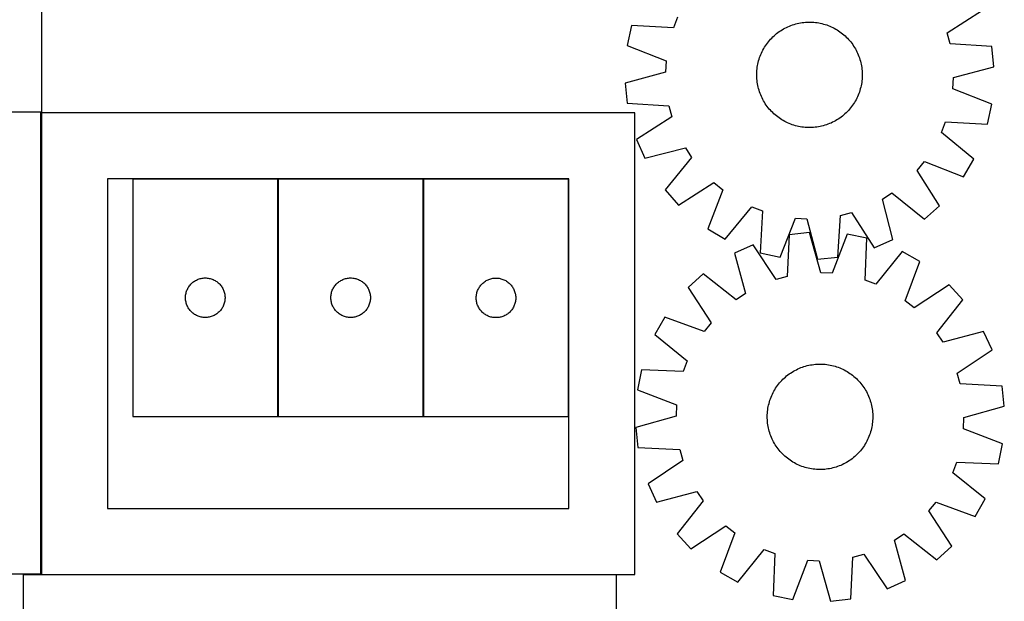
# Model space of a CAD drawing. Header units: millimetres. Extents: x 7 to 1493, y 7 to 2993.
# Tile 6 of 16: x 740 to 1487, y 336 to 777. Entities that reach past the tile are written whole.
import ezdxf

# ---------------------------------------------------------------- set-up
doc = ezdxf.new("R2010")
doc.units = ezdxf.units.MM
doc.layers.add('CUT', color=7, linetype='CONTINUOUS', true_color=0x000000)

msp = doc.modelspace()

# ---------------------------------------------------------------- linework, layer by layer
at = {"layer": 'CUT'}
for p, q in [((756.977738, 707.633285), (756.977738, 1057.633285)), ((1443.601347, 767.448325), (1470.240507, 784.749479)), ((1239.042985, 779.292788), (1235.926409, 771.304901)), ((1204.205513, 772.96608), (1200.924177, 757.934002)), ((1235.926409, 771.304901), (1204.205513, 772.96608)), ((1317.272138, 769.132744), (1318.335029, 769.803019)), ((1318.335029, 769.803019), (1319.41845, 770.439577)), ((1319.41845, 770.439577), (1320.521331, 771.041789)), ((1320.521331, 771.041789), (1321.642584, 771.609062)), ((1321.642584, 771.609062), (1322.781102, 772.140836)), ((1322.781102, 772.140836), (1323.935762, 772.636586)), ((1323.935762, 772.636586), (1325.105424, 773.095822)), ((1325.105424, 773.095822), (1326.288933, 773.518092)), ((1326.288933, 773.518092), (1327.485123, 773.902979)), ((1327.485123, 773.902979), (1328.692812, 774.250102)), ((1328.692812, 774.250102), (1329.910808, 774.55912)), ((1329.910808, 774.55912), (1331.13791, 774.829727)), ((1331.13791, 774.829727), (1332.372906, 775.061656)), ((1332.372906, 775.061656), (1333.614578, 775.254679)), ((1333.614578, 775.254679), (1334.8617, 775.408604)), ((1334.8617, 775.408604), (1336.113042, 775.523281)), ((1336.113042, 775.523281), (1337.367368, 775.598595)), ((1337.367368, 775.598595), (1338.623441, 775.634473)), ((1338.623441, 775.634473), (1339.880021, 775.630879)), ((1339.880021, 775.630879), (1341.135869, 775.587817)), ((1341.135869, 775.587817), (1342.389744, 775.505329)), ((1342.389744, 775.505329), (1343.640409, 775.383496)), ((1343.640409, 775.383496), (1344.88663, 775.222439)), ((1344.88663, 775.222439), (1346.127178, 775.022317)), ((1346.127178, 775.022317), (1347.360827, 774.783327)), ((1347.360827, 774.783327), (1348.586361, 774.505705)), ((1348.586361, 774.505705), (1349.802569, 774.189725)), ((1349.802569, 774.189725), (1351.008253, 773.835699)), ((1351.008253, 773.835699), (1352.202221, 773.443976)), ((1352.202221, 773.443976), (1353.383296, 773.014943)), ((1353.383296, 773.014943), (1354.550311, 772.549023)), ((1354.550311, 772.549023), (1355.702116, 772.046677)), ((1355.702116, 772.046677), (1356.837574, 771.508399)), ((1356.837574, 771.508399), (1357.955563, 770.934721)), ((1357.955563, 770.934721), (1359.054982, 770.32621)), ((1359.054982, 770.32621), (1360.134744, 769.683465)), ((1360.134744, 769.683465), (1361.193784, 769.007121)), ((1307.991782, 760.736665), (1308.795526, 761.702585)), ((1308.795526, 761.702585), (1309.629213, 762.642783)), ((1309.629213, 762.642783), (1310.492021, 763.556331)), ((1310.492021, 763.556331), (1311.383099, 764.442326)), ((1311.383099, 764.442326), (1312.301567, 765.299894)), ((1312.301567, 765.299894), (1313.246519, 766.12819)), ((1313.246519, 766.12819), (1314.217021, 766.926395)), ((1314.217021, 766.926395), (1315.212117, 767.693722)), ((1315.212117, 767.693722), (1316.230824, 768.429414)), ((1316.230824, 768.429414), (1317.272138, 769.132744)), ((1361.193784, 769.007121), (1362.231057, 768.297845)), ((1362.231057, 768.297845), (1363.245539, 767.556338)), ((1363.245539, 767.556338), (1364.236229, 766.783332)), ((1364.236229, 766.783332), (1365.20215, 765.979588)), ((1365.20215, 765.979588), (1366.142348, 765.145901)), ((1366.142348, 765.145901), (1367.055895, 764.283092)), ((1367.055895, 764.283092), (1367.94189, 763.392015)), ((1367.94189, 763.392015), (1368.799459, 762.473547)), ((1368.799459, 762.473547), (1369.627754, 761.528595)), ((1445.775146, 759.154112), (1443.601347, 767.448325)), ((1200.924177, 757.934002), (1230.45181, 746.225303)), ((1303.266715, 753.338009), (1303.840393, 754.455999)), ((1303.840393, 754.455999), (1304.448904, 755.555417)), ((1304.448904, 755.555417), (1305.091649, 756.635179)), ((1305.091649, 756.635179), (1305.767993, 757.694219)), ((1305.767993, 757.694219), (1306.477268, 758.731492)), ((1306.477268, 758.731492), (1307.218775, 759.745974)), ((1307.218775, 759.745974), (1307.991782, 760.736665)), ((1369.627754, 761.528595), (1370.425959, 760.558093)), ((1370.425959, 760.558093), (1371.193286, 759.562997)), ((1371.193286, 759.562997), (1371.928978, 758.544289)), ((1371.928978, 758.544289), (1372.632308, 757.502976)), ((1372.632308, 757.502976), (1373.302583, 756.440084)), ((1373.302583, 756.440084), (1373.939141, 755.356664)), ((1373.939141, 755.356664), (1374.541354, 754.253782)), ((1374.541354, 754.253782), (1375.108627, 753.13253)), ((1477.475781, 757.143019), (1445.775146, 759.154112)), ((1479.000212, 741.832674), (1477.475781, 757.143019)), ((1300.585389, 746.303005), (1300.939415, 747.508688)), ((1300.939415, 747.508688), (1301.331138, 748.702656)), ((1301.331138, 748.702656), (1301.760171, 749.883731)), ((1301.760171, 749.883731), (1302.22609, 751.050747)), ((1302.22609, 751.050747), (1302.728437, 752.202552)), ((1302.728437, 752.202552), (1303.266715, 753.338009)), ((1375.108627, 753.13253), (1375.640401, 751.994012)), ((1375.640401, 751.994012), (1376.136151, 750.839352)), ((1376.136151, 750.839352), (1376.595387, 749.66969)), ((1376.595387, 749.66969), (1377.017657, 748.48618)), ((1377.017657, 748.48618), (1377.402543, 747.289991)), ((1377.402543, 747.289991), (1377.749667, 746.082302)), ((1230.45181, 746.225303), (1229.956163, 737.665297)), ((1299.269785, 738.890179), (1299.391618, 740.140844)), ((1299.391618, 740.140844), (1299.552675, 741.387066)), ((1299.552675, 741.387066), (1299.752797, 742.627613)), ((1299.752797, 742.627613), (1299.991787, 743.861262)), ((1299.991787, 743.861262), (1300.269409, 745.086796)), ((1300.269409, 745.086796), (1300.585389, 746.303005)), ((1377.749667, 746.082302), (1378.058684, 744.864306)), ((1378.058684, 744.864306), (1378.329292, 743.637204)), ((1378.329292, 743.637204), (1378.561221, 742.402208)), ((1378.561221, 742.402208), (1378.754243, 741.160536)), ((1378.754243, 741.160536), (1378.908169, 739.913414)), ((1378.908169, 739.913414), (1379.022846, 738.662072)), ((1448.318515, 733.610252), (1479.000212, 741.832674)), ((1229.956163, 737.665297), (1199.274466, 729.442875)), ((1299.14064, 735.123876), (1299.144235, 736.380457)), ((1299.176518, 733.867803), (1299.14064, 735.123876)), ((1299.144235, 736.380457), (1299.187297, 737.636304)), ((1299.251833, 732.613477), (1299.176518, 733.867803)), ((1299.187297, 737.636304), (1299.269785, 738.890179)), ((1299.366509, 731.362135), (1299.251833, 732.613477)), ((1379.004893, 732.38537), (1378.883061, 731.134705)), ((1379.087382, 733.639245), (1379.004893, 732.38537)), ((1379.022846, 738.662072), (1379.09816, 737.407746)), ((1379.130444, 734.895093), (1379.087382, 733.639245)), ((1379.09816, 737.407746), (1379.134038, 736.151673)), ((1379.134038, 736.151673), (1379.130444, 734.895093)), ((1447.822868, 725.050246), (1448.318515, 733.610252)), ((1199.274466, 729.442875), (1200.798897, 714.13253)), ((1299.520435, 730.115013), (1299.366509, 731.362135)), ((1299.713458, 728.873341), (1299.520435, 730.115013)), ((1299.945387, 727.638345), (1299.713458, 728.873341)), ((1300.215994, 726.411243), (1299.945387, 727.638345)), ((1300.525012, 725.193247), (1300.215994, 726.411243)), ((1300.872135, 723.985558), (1300.525012, 725.193247)), ((1377.689289, 724.972545), (1377.335263, 723.766861)), ((1378.005269, 726.188753), (1377.689289, 724.972545)), ((1378.282891, 727.414287), (1378.005269, 726.188753)), ((1378.521881, 728.647936), (1378.282891, 727.414287)), ((1378.722004, 729.888484), (1378.521881, 728.647936)), ((1378.883061, 731.134705), (1378.722004, 729.888484)), ((1477.350502, 713.341548), (1447.822868, 725.050246)), ((1301.257022, 722.789369), (1300.872135, 723.985558)), ((1301.679291, 721.605859), (1301.257022, 722.789369)), ((1302.138528, 720.436197), (1301.679291, 721.605859)), ((1302.634278, 719.281538), (1302.138528, 720.436197)), ((1303.166051, 718.14302), (1302.634278, 719.281538)), ((1303.733325, 717.021767), (1303.166051, 718.14302)), ((1304.335537, 715.918886), (1303.733325, 717.021767)), ((1375.007964, 717.93754), (1374.434286, 716.81955)), ((1375.546241, 719.072997), (1375.007964, 717.93754)), ((1376.048588, 720.224802), (1375.546241, 719.072997)), ((1376.514508, 721.391818), (1376.048588, 720.224802)), ((1376.943541, 722.572893), (1376.514508, 721.391818)), ((1377.335263, 723.766861), (1376.943541, 722.572893)), ((1200.798897, 714.13253), (1232.499532, 712.121437)), ((1232.499532, 712.121437), (1234.673332, 703.827224)), ((1304.972095, 714.835465), (1304.335537, 715.918886)), ((1305.64237, 713.772573), (1304.972095, 714.835465)), ((1306.3457, 712.73126), (1305.64237, 713.772573)), ((1307.081392, 711.712553), (1306.3457, 712.73126)), ((1307.848719, 710.717457), (1307.081392, 711.712553)), ((1308.646924, 709.746954), (1307.848719, 710.717457)), ((1309.47522, 708.802002), (1308.646924, 709.746954)), ((1369.479153, 709.572964), (1368.645465, 708.632766)), ((1370.282896, 710.538885), (1369.479153, 709.572964)), ((1371.055903, 711.529575), (1370.282896, 710.538885)), ((1371.79741, 712.544057), (1371.055903, 711.529575)), ((1372.506685, 713.58133), (1371.79741, 712.544057)), ((1373.183029, 714.64037), (1372.506685, 713.58133)), ((1373.825774, 715.720132), (1373.183029, 714.64037)), ((1374.434286, 716.81955), (1373.825774, 715.720132)), ((1474.069165, 698.309469), (1477.350502, 713.341548)), ((756.28684, 707.398037), (306.28684, 707.398037)), ((306.977738, 707.633285), (756.977738, 707.633285)), ((756.28684, 357.398037), (756.28684, 707.398037)), ((1206.609899, 706.920926), (756.609899, 706.920926)), ((756.609899, 706.920926), (756.609899, 356.920926)), ((1206.609899, 356.920926), (1206.609899, 706.920926)), ((1234.673332, 703.827224), (1208.034172, 686.526071)), ((1310.332788, 707.883535), (1309.47522, 708.802002)), ((1311.218783, 706.992457), (1310.332788, 707.883535)), ((1312.13233, 706.129649), (1311.218783, 706.992457)), ((1313.072528, 705.295961), (1312.13233, 706.129649)), ((1314.038449, 704.492218), (1313.072528, 705.295961)), ((1315.02914, 703.719211), (1314.038449, 704.492218)), ((1316.043622, 702.977704), (1315.02914, 703.719211)), ((1317.080895, 702.268428), (1316.043622, 702.977704)), ((1318.139935, 701.592085), (1317.080895, 702.268428)), ((1361.002541, 702.142805), (1359.939649, 701.472531)), ((1362.043854, 702.846136), (1361.002541, 702.142805)), ((1363.062561, 703.581827), (1362.043854, 702.846136)), ((1364.057657, 704.349154), (1363.062561, 703.581827)), ((1365.02816, 705.14736), (1364.057657, 704.349154)), ((1365.973111, 705.975655), (1365.02816, 705.14736)), ((1366.891579, 706.833224), (1365.973111, 705.975655)), ((1367.782657, 707.719219), (1366.891579, 706.833224)), ((1368.645465, 708.632766), (1367.782657, 707.719219)), ((1319.219697, 700.94934), (1318.139935, 701.592085)), ((1320.319115, 700.340828), (1319.219697, 700.94934)), ((1321.437105, 699.76715), (1320.319115, 700.340828)), ((1322.572562, 699.228872), (1321.437105, 699.76715)), ((1323.724367, 698.726526), (1322.572562, 699.228872)), ((1324.891383, 698.260606), (1323.724367, 698.726526)), ((1326.072458, 697.831573), (1324.891383, 698.260606)), ((1327.266426, 697.43985), (1326.072458, 697.831573)), ((1328.472109, 697.085824), (1327.266426, 697.43985)), ((1329.688318, 696.769844), (1328.472109, 697.085824)), ((1330.913852, 696.492222), (1329.688318, 696.769844)), ((1332.147501, 696.253232), (1330.913852, 696.492222)), ((1333.388048, 696.05311), (1332.147501, 696.253232)), ((1334.63427, 695.892053), (1333.388048, 696.05311)), ((1335.884935, 695.770221), (1334.63427, 695.892053)), ((1337.13881, 695.687732), (1335.884935, 695.770221)), ((1338.394657, 695.64467), (1337.13881, 695.687732)), ((1339.651237, 695.641076), (1338.394657, 695.64467)), ((1340.90731, 695.676954), (1339.651237, 695.641076)), ((1342.161637, 695.752268), (1340.90731, 695.676954)), ((1343.412979, 695.866945), (1342.161637, 695.752268)), ((1344.660101, 696.02087), (1343.412979, 695.866945)), ((1345.901773, 696.213893), (1344.660101, 696.02087)), ((1347.136769, 696.445822), (1345.901773, 696.213893)), ((1348.363871, 696.716429), (1347.136769, 696.445822)), ((1349.581867, 697.025447), (1348.363871, 696.716429)), ((1350.789556, 697.37257), (1349.581867, 697.025447)), ((1351.985745, 697.757457), (1350.789556, 697.37257)), ((1353.169255, 698.179727), (1351.985745, 697.757457)), ((1354.338916, 698.638963), (1353.169255, 698.179727)), ((1355.493576, 699.134713), (1354.338916, 698.638963)), ((1356.632094, 699.666487), (1355.493576, 699.134713)), ((1357.753347, 700.23376), (1356.632094, 699.666487)), ((1358.856228, 700.835973), (1357.753347, 700.23376)), ((1359.939649, 701.472531), (1358.856228, 700.835973)), ((1439.231694, 691.982761), (1442.348269, 699.970648)), ((1442.348269, 699.970648), (1474.069165, 698.309469)), ((1463.695955, 671.722587), (1439.231694, 691.982761)), ((1208.034172, 686.526071), (1214.215149, 672.436143)), ((1214.215149, 672.436143), (1244.985706, 680.319514)), ((1244.985706, 680.319514), (1249.616165, 673.102989)), ((1249.616165, 673.102989), (1229.627169, 648.416662)), ((1420.842586, 663.188533), (1426.275018, 669.82239)), ((1426.275018, 669.82239), (1455.930051, 658.440219)), ((1455.930051, 658.440219), (1463.695955, 671.722587)), ((1437.848743, 636.36009), (1420.842586, 663.188533)), ((1156.609899, 656.920926), (806.609899, 656.920926)), ((806.609899, 656.920926), (806.609899, 406.920926)), ((825.886751, 656.658579), (825.886751, 476.658579)), ((935.886751, 656.658579), (825.886751, 656.658579)), ((935.886751, 476.658579), (935.886751, 656.658579)), ((936.134722, 656.6672), (936.134722, 476.6672)), ((1046.134722, 656.6672), (936.134722, 656.6672)), ((1046.134722, 476.6672), (1046.134722, 656.6672)), ((1046.352922, 656.54252), (1046.352922, 476.54252)), ((1156.352922, 656.54252), (1046.352922, 656.54252)), ((1156.352922, 476.54252), (1156.352922, 656.54252)), ((1156.609899, 406.920926), (1156.609899, 656.920926)), ((1239.859654, 636.926371), (1266.688098, 653.932527)), ((1266.688098, 653.932527), (1273.321954, 648.500095)), ((1229.627169, 648.416662), (1239.859654, 636.926371)), ((1273.321954, 648.500095), (1261.939784, 618.845063)), ((1394.4556, 641.486142), (1401.672124, 646.1166)), ((1401.672124, 646.1166), (1426.358452, 626.127604)), ((1275.222151, 611.079159), (1295.482326, 635.54342)), ((1295.482326, 635.54342), (1303.470212, 632.426845)), ((1402.338971, 610.715584), (1394.4556, 641.486142)), ((1426.358452, 626.127604), (1437.848743, 636.36009)), ((1303.470212, 632.426845), (1301.809034, 600.705949)), ((1360.642583, 597.299333), (1362.653677, 628.999968)), ((1362.653677, 628.999968), (1370.94789, 631.173767)), ((1370.94789, 631.173767), (1388.249043, 604.534607)), ((1316.841112, 597.424612), (1328.549811, 626.952245)), ((1328.549811, 626.952245), (1337.109817, 626.456599)), ((1337.109817, 626.456599), (1345.332239, 595.774902)), ((1261.939784, 618.845063), (1275.222151, 611.079159)), ((1323.825418, 614.4071), (1322.225422, 582.683059)), ((1339.114716, 616.129868), (1323.825418, 614.4071)), ((1347.734167, 585.557334), (1339.114716, 616.129868)), ((1367.624833, 614.84962), (1356.299879, 585.17269)), ((1382.698184, 611.763417), (1367.624833, 614.84962)), ((1296.315067, 606.814577), (1282.306446, 600.451474)), ((1313.960085, 580.401926), (1296.315067, 606.814577)), ((1381.448336, 580.023653), (1382.698184, 611.763417)), ((1388.249043, 604.534607), (1402.338971, 610.715584)), ((1282.306446, 600.451474), (1290.588027, 569.785692)), ((1301.809034, 600.705949), (1316.841112, 597.424612)), ((1409.417298, 601.735719), (1389.475951, 577.010885)), ((1422.799217, 594.142644), (1409.417298, 601.735719)), ((1345.332239, 595.774902), (1360.642583, 597.299333)), ((1411.802415, 564.342558), (1422.799217, 594.142644)), ((1258.488766, 584.72939), (1247.132082, 574.348818)), ((1283.432133, 565.062076), (1258.488766, 584.72939)), ((1322.225422, 582.683059), (1313.960085, 580.401926)), ((1356.299879, 585.17269), (1347.734167, 585.557334)), ((868.027032, 574.380471), (868.441596, 575.032235)), ((868.441596, 575.032235), (868.889162, 575.661793)), ((868.889162, 575.661793), (869.368544, 576.267476)), ((869.368544, 576.267476), (869.87847, 576.847679)), ((869.87847, 576.847679), (870.417589, 577.400862)), ((870.417589, 577.400862), (870.984469, 577.925558)), ((870.984469, 577.925558), (871.577609, 578.420376)), ((871.577609, 578.420376), (872.195434, 578.884004)), ((872.195434, 578.884004), (872.836308, 579.315212)), ((872.836308, 579.315212), (873.49853, 579.712857)), ((873.49853, 579.712857), (874.180344, 580.075885)), ((874.180344, 580.075885), (874.879942, 580.403332)), ((874.879942, 580.403332), (875.59547, 580.694331)), ((875.59547, 580.694331), (876.325028, 580.948109)), ((876.325028, 580.948109), (877.066684, 581.163995)), ((877.066684, 581.163995), (877.81847, 581.341414)), ((877.81847, 581.341414), (878.578392, 581.479897)), ((878.578392, 581.479897), (879.344436, 581.579077)), ((879.344436, 581.579077), (880.11457, 581.63869)), ((880.11457, 581.63869), (880.886751, 581.658579)), ((880.886751, 581.658579), (881.658932, 581.63869)), ((881.658932, 581.63869), (882.429066, 581.579077)), ((882.429066, 581.579077), (883.19511, 581.479897)), ((883.19511, 581.479897), (883.955032, 581.341414)), ((883.955032, 581.341414), (884.706818, 581.163995)), ((884.706818, 581.163995), (885.448473, 580.948109)), ((885.448473, 580.948109), (886.178032, 580.694331)), ((886.178032, 580.694331), (886.89356, 580.403332)), ((886.89356, 580.403332), (887.593158, 580.075885)), ((887.593158, 580.075885), (888.274972, 579.712857)), ((888.274972, 579.712857), (888.937194, 579.315212)), ((888.937194, 579.315212), (889.578067, 578.884004)), ((889.578067, 578.884004), (890.195893, 578.420376)), ((890.195893, 578.420376), (890.789033, 577.925558)), ((890.789033, 577.925558), (891.355913, 577.400862)), ((891.355913, 577.400862), (891.895031, 576.847679)), ((891.895031, 576.847679), (892.404958, 576.267476)), ((892.404958, 576.267476), (892.88434, 575.661793)), ((892.88434, 575.661793), (893.331906, 575.032235)), ((893.331906, 575.032235), (893.74647, 574.380471)), ((978.275002, 574.389092), (978.689566, 575.040856)), ((978.689566, 575.040856), (979.137133, 575.670414)), ((979.137133, 575.670414), (979.616515, 576.276098)), ((979.616515, 576.276098), (980.126441, 576.8563)), ((980.126441, 576.8563), (980.665559, 577.409483)), ((980.665559, 577.409483), (981.23244, 577.934179)), ((981.23244, 577.934179), (981.825579, 578.428997)), ((981.825579, 578.428997), (982.443405, 578.892625)), ((982.443405, 578.892625), (983.084279, 579.323833)), ((983.084279, 579.323833), (983.746501, 579.721479)), ((983.746501, 579.721479), (984.428315, 580.084506)), ((984.428315, 580.084506), (985.127913, 580.411954)), ((985.127913, 580.411954), (985.84344, 580.702952)), ((985.84344, 580.702952), (986.572999, 580.956731)), ((986.572999, 580.956731), (987.314655, 581.172616)), ((987.314655, 581.172616), (988.066441, 581.350035)), ((988.066441, 581.350035), (988.826363, 581.488518)), ((988.826363, 581.488518), (989.592407, 581.587698)), ((989.592407, 581.587698), (990.36254, 581.647311)), ((990.36254, 581.647311), (991.134722, 581.6672)), ((991.134722, 581.6672), (991.906903, 581.647311)), ((991.906903, 581.647311), (992.677036, 581.587698)), ((992.677036, 581.587698), (993.44308, 581.488518)), ((993.44308, 581.488518), (994.203003, 581.350035)), ((994.203003, 581.350035), (994.954788, 581.172616)), ((994.954788, 581.172616), (995.696444, 580.956731)), ((995.696444, 580.956731), (996.426003, 580.702952)), ((996.426003, 580.702952), (997.14153, 580.411954)), ((997.14153, 580.411954), (997.841128, 580.084506)), ((997.841128, 580.084506), (998.522943, 579.721479)), ((998.522943, 579.721479), (999.185164, 579.323833)), ((999.185164, 579.323833), (999.826038, 578.892625)), ((999.826038, 578.892625), (1000.443864, 578.428997)), ((1000.443864, 578.428997), (1001.037003, 577.934179)), ((1001.037003, 577.934179), (1001.603884, 577.409483)), ((1001.603884, 577.409483), (1002.143002, 576.8563)), ((1002.143002, 576.8563), (1002.652928, 576.276098)), ((1002.652928, 576.276098), (1003.13231, 575.670414)), ((1003.13231, 575.670414), (1003.579877, 575.040856)), ((1003.579877, 575.040856), (1003.994441, 574.389092)), ((1088.907767, 574.916176), (1089.355334, 575.545735)), ((1089.355334, 575.545735), (1089.834716, 576.151418)), ((1089.834716, 576.151418), (1090.344642, 576.73162)), ((1090.344642, 576.73162), (1090.88376, 577.284803)), ((1090.88376, 577.284803), (1091.45064, 577.809499)), ((1091.45064, 577.809499), (1092.04378, 578.304318)), ((1092.04378, 578.304318), (1092.661606, 578.767945)), ((1092.661606, 578.767945), (1093.302479, 579.199154)), ((1093.302479, 579.199154), (1093.964701, 579.596799)), ((1093.964701, 579.596799), (1094.646515, 579.959827)), ((1094.646515, 579.959827), (1095.346114, 580.287274)), ((1095.346114, 580.287274), (1096.061641, 580.578273)), ((1096.061641, 580.578273), (1096.7912, 580.832051)), ((1096.7912, 580.832051), (1097.532855, 581.047936)), ((1097.532855, 581.047936), (1098.284641, 581.225356)), ((1098.284641, 581.225356), (1099.044564, 581.363839)), ((1099.044564, 581.363839), (1099.810607, 581.463019)), ((1099.810607, 581.463019), (1100.580741, 581.522632)), ((1100.580741, 581.522632), (1101.352922, 581.54252)), ((1101.352922, 581.54252), (1102.125104, 581.522632)), ((1102.125104, 581.522632), (1102.895237, 581.463019)), ((1102.895237, 581.463019), (1103.661281, 581.363839)), ((1103.661281, 581.363839), (1104.421203, 581.225356)), ((1104.421203, 581.225356), (1105.172989, 581.047936)), ((1105.172989, 581.047936), (1105.914645, 580.832051)), ((1105.914645, 580.832051), (1106.644204, 580.578273)), ((1106.644204, 580.578273), (1107.359731, 580.287274)), ((1107.359731, 580.287274), (1108.059329, 579.959827)), ((1108.059329, 579.959827), (1108.741143, 579.596799)), ((1108.741143, 579.596799), (1109.403365, 579.199154)), ((1109.403365, 579.199154), (1110.044239, 578.767945)), ((1110.044239, 578.767945), (1110.662064, 578.304318)), ((1110.662064, 578.304318), (1111.255204, 577.809499)), ((1111.255204, 577.809499), (1111.822085, 577.284803)), ((1111.822085, 577.284803), (1112.361203, 576.73162)), ((1112.361203, 576.73162), (1112.871129, 576.151418)), ((1112.871129, 576.151418), (1113.350511, 575.545735)), ((1113.350511, 575.545735), (1113.798077, 574.916176)), ((1389.475951, 577.010885), (1381.448336, 580.023653)), ((1445.111876, 576.349075), (1418.506134, 558.996576)), ((1455.492448, 564.992391), (1445.111876, 576.349075)), ((865.891724, 567.044797), (865.931488, 567.816211)), ((865.931488, 567.816211), (866.010911, 568.584554)), ((866.010911, 568.584554), (866.129782, 569.34779)), ((866.129782, 569.34779), (866.287785, 570.103895)), ((866.287785, 570.103895), (866.484503, 570.850863)), ((866.484503, 570.850863), (866.719413, 571.586714)), ((866.719413, 571.586714), (866.991891, 572.309497)), ((866.991891, 572.309497), (867.301217, 573.017295)), ((867.301217, 573.017295), (867.646569, 573.70823)), ((867.646569, 573.70823), (868.027032, 574.380471)), ((893.74647, 574.380471), (894.126933, 573.70823)), ((894.126933, 573.70823), (894.472285, 573.017295)), ((894.472285, 573.017295), (894.78161, 572.309497)), ((894.78161, 572.309497), (895.054089, 571.586714)), ((895.054089, 571.586714), (895.288999, 570.850863)), ((895.288999, 570.850863), (895.485717, 570.103895)), ((895.485717, 570.103895), (895.64372, 569.34779)), ((895.64372, 569.34779), (895.762591, 568.584554)), ((895.762591, 568.584554), (895.842014, 567.816211)), ((895.842014, 567.816211), (895.881778, 567.044797)), ((976.139695, 567.053419), (976.179459, 567.824832)), ((976.179459, 567.824832), (976.258881, 568.593175)), ((976.258881, 568.593175), (976.377752, 569.356411)), ((976.377752, 569.356411), (976.535756, 570.112516)), ((976.535756, 570.112516), (976.732473, 570.859484)), ((976.732473, 570.859484), (976.967383, 571.595336)), ((976.967383, 571.595336), (977.239862, 572.318118)), ((977.239862, 572.318118), (977.549188, 573.025916)), ((977.549188, 573.025916), (977.89454, 573.716851)), ((977.89454, 573.716851), (978.275002, 574.389092)), ((1003.994441, 574.389092), (1004.374904, 573.716851)), ((1004.374904, 573.716851), (1004.720255, 573.025916)), ((1004.720255, 573.025916), (1005.029581, 572.318118)), ((1005.029581, 572.318118), (1005.30206, 571.595336)), ((1005.30206, 571.595336), (1005.53697, 570.859484)), ((1005.53697, 570.859484), (1005.733687, 570.112516)), ((1005.733687, 570.112516), (1005.891691, 569.356411)), ((1005.891691, 569.356411), (1006.010562, 568.593175)), ((1006.010562, 568.593175), (1006.089984, 567.824832)), ((1006.089984, 567.824832), (1006.129749, 567.053419)), ((1086.357895, 566.928739), (1086.397659, 567.700152)), ((1086.397659, 567.700152), (1086.477082, 568.468496)), ((1086.477082, 568.468496), (1086.595953, 569.231732)), ((1086.595953, 569.231732), (1086.753957, 569.987837)), ((1086.753957, 569.987837), (1086.950674, 570.734805)), ((1086.950674, 570.734805), (1087.185584, 571.470656)), ((1087.185584, 571.470656), (1087.458063, 572.193439)), ((1087.458063, 572.193439), (1087.767388, 572.901236)), ((1087.767388, 572.901236), (1088.11274, 573.592172)), ((1088.11274, 573.592172), (1088.493203, 574.264412)), ((1088.493203, 574.264412), (1088.907767, 574.916176)), ((1113.798077, 574.916176), (1114.212642, 574.264412)), ((1114.212642, 574.264412), (1114.593104, 573.592172)), ((1114.593104, 573.592172), (1114.938456, 572.901236)), ((1114.938456, 572.901236), (1115.247782, 572.193439)), ((1115.247782, 572.193439), (1115.520261, 571.470656)), ((1115.520261, 571.470656), (1115.75517, 570.734805)), ((1115.75517, 570.734805), (1115.951888, 569.987837)), ((1115.951888, 569.987837), (1116.109891, 569.231732)), ((1116.109891, 569.231732), (1116.228762, 568.468496)), ((1116.228762, 568.468496), (1116.308185, 567.700152)), ((1116.308185, 567.700152), (1116.347949, 566.928739)), ((1247.132082, 574.348818), (1264.484581, 547.743075)), ((1290.588027, 569.785692), (1283.432133, 565.062076)), ((865.891724, 566.27236), (865.891724, 567.044797)), ((865.931488, 565.500947), (865.891724, 566.27236)), ((866.010911, 564.732603), (865.931488, 565.500947)), ((866.129782, 563.969367), (866.010911, 564.732603)), ((866.287785, 563.213263), (866.129782, 563.969367)), ((866.484503, 562.466294), (866.287785, 563.213263)), ((866.719413, 561.730443), (866.484503, 562.466294)), ((866.991891, 561.00766), (866.719413, 561.730443)), ((867.301217, 560.299863), (866.991891, 561.00766)), ((867.646569, 559.608928), (867.301217, 560.299863)), ((894.472285, 560.299863), (894.126933, 559.608928)), ((894.78161, 561.00766), (894.472285, 560.299863)), ((895.054089, 561.730443), (894.78161, 561.00766)), ((895.288999, 562.466294), (895.054089, 561.730443)), ((895.485717, 563.213263), (895.288999, 562.466294)), ((895.64372, 563.969367), (895.485717, 563.213263)), ((895.762591, 564.732603), (895.64372, 563.969367)), ((895.842014, 565.500947), (895.762591, 564.732603)), ((895.881778, 566.27236), (895.842014, 565.500947)), ((895.881778, 567.044797), (895.881778, 566.27236)), ((976.139695, 566.280981), (976.139695, 567.053419)), ((976.179459, 565.509568), (976.139695, 566.280981)), ((976.258881, 564.741225), (976.179459, 565.509568)), ((976.377752, 563.977989), (976.258881, 564.741225)), ((976.535756, 563.221884), (976.377752, 563.977989)), ((976.732473, 562.474915), (976.535756, 563.221884)), ((976.967383, 561.739064), (976.732473, 562.474915)), ((977.239862, 561.016282), (976.967383, 561.739064)), ((977.549188, 560.308484), (977.239862, 561.016282)), ((977.89454, 559.617549), (977.549188, 560.308484)), ((1004.720255, 560.308484), (1004.374904, 559.617549)), ((1005.029581, 561.016282), (1004.720255, 560.308484)), ((1005.30206, 561.739064), (1005.029581, 561.016282)), ((1005.53697, 562.474915), (1005.30206, 561.739064)), ((1005.733687, 563.221884), (1005.53697, 562.474915)), ((1005.891691, 563.977989), (1005.733687, 563.221884)), ((1006.010562, 564.741225), (1005.891691, 563.977989)), ((1006.089984, 565.509568), (1006.010562, 564.741225)), ((1006.129749, 566.280981), (1006.089984, 565.509568)), ((1006.129749, 567.053419), (1006.129749, 566.280981)), ((1086.357895, 566.156302), (1086.357895, 566.928739)), ((1086.397659, 565.384888), (1086.357895, 566.156302)), ((1086.477082, 564.616545), (1086.397659, 565.384888)), ((1086.595953, 563.853309), (1086.477082, 564.616545)), ((1086.753957, 563.097204), (1086.595953, 563.853309)), ((1086.950674, 562.350236), (1086.753957, 563.097204)), ((1087.185584, 561.614385), (1086.950674, 562.350236)), ((1087.458063, 560.891602), (1087.185584, 561.614385)), ((1087.767388, 560.183805), (1087.458063, 560.891602)), ((1088.11274, 559.492869), (1087.767388, 560.183805)), ((1114.938456, 560.183805), (1114.593104, 559.492869)), ((1115.247782, 560.891602), (1114.938456, 560.183805)), ((1115.520261, 561.614385), (1115.247782, 560.891602)), ((1115.75517, 562.350236), (1115.520261, 561.614385)), ((1115.951888, 563.097204), (1115.75517, 562.350236)), ((1116.109891, 563.853309), (1115.951888, 563.097204)), ((1116.228762, 564.616545), (1116.109891, 563.853309)), ((1116.308185, 565.384888), (1116.228762, 564.616545)), ((1116.347949, 566.156302), (1116.308185, 565.384888)), ((1116.347949, 566.928739), (1116.347949, 566.156302)), ((1418.506134, 558.996576), (1411.802415, 564.342558)), ((1435.825135, 540.049024), (1455.492448, 564.992391)), ((868.027032, 558.936687), (867.646569, 559.608928)), ((868.441596, 558.284923), (868.027032, 558.936687)), ((868.889162, 557.655365), (868.441596, 558.284923)), ((869.368544, 557.049681), (868.889162, 557.655365)), ((869.87847, 556.469479), (869.368544, 557.049681)), ((870.417589, 555.916296), (869.87847, 556.469479)), ((870.984469, 555.3916), (870.417589, 555.916296)), ((871.577609, 554.896782), (870.984469, 555.3916)), ((872.195434, 554.433154), (871.577609, 554.896782)), ((872.836308, 554.001945), (872.195434, 554.433154)), ((873.49853, 553.6043), (872.836308, 554.001945)), ((874.180344, 553.241273), (873.49853, 553.6043)), ((874.879942, 552.913825), (874.180344, 553.241273)), ((875.59547, 552.622826), (874.879942, 552.913825)), ((876.325028, 552.369048), (875.59547, 552.622826)), ((886.178032, 552.622826), (885.448473, 552.369048)), ((886.89356, 552.913825), (886.178032, 552.622826)), ((887.593158, 553.241273), (886.89356, 552.913825)), ((888.274972, 553.6043), (887.593158, 553.241273)), ((888.937194, 554.001945), (888.274972, 553.6043)), ((889.578067, 554.433154), (888.937194, 554.001945)), ((890.195893, 554.896782), (889.578067, 554.433154)), ((890.789033, 555.3916), (890.195893, 554.896782)), ((891.355913, 555.916296), (890.789033, 555.3916)), ((891.895031, 556.469479), (891.355913, 555.916296)), ((892.404958, 557.049681), (891.895031, 556.469479)), ((892.88434, 557.655365), (892.404958, 557.049681)), ((893.331906, 558.284923), (892.88434, 557.655365)), ((893.74647, 558.936687), (893.331906, 558.284923)), ((894.126933, 559.608928), (893.74647, 558.936687)), ((978.275002, 558.945308), (977.89454, 559.617549)), ((978.689566, 558.293544), (978.275002, 558.945308)), ((979.137133, 557.663986), (978.689566, 558.293544)), ((979.616515, 557.058302), (979.137133, 557.663986)), ((980.126441, 556.4781), (979.616515, 557.058302)), ((980.665559, 555.924917), (980.126441, 556.4781)), ((981.23244, 555.400221), (980.665559, 555.924917)), ((981.825579, 554.905403), (981.23244, 555.400221)), ((982.443405, 554.441775), (981.825579, 554.905403)), ((983.084279, 554.010567), (982.443405, 554.441775)), ((983.746501, 553.612921), (983.084279, 554.010567)), ((984.428315, 553.249894), (983.746501, 553.612921)), ((985.127913, 552.922446), (984.428315, 553.249894)), ((985.84344, 552.631448), (985.127913, 552.922446)), ((986.572999, 552.377669), (985.84344, 552.631448)), ((996.426003, 552.631448), (995.696444, 552.377669)), ((997.14153, 552.922446), (996.426003, 552.631448)), ((997.841128, 553.249894), (997.14153, 552.922446)), ((998.522943, 553.612921), (997.841128, 553.249894)), ((999.185164, 554.010567), (998.522943, 553.612921)), ((999.826038, 554.441775), (999.185164, 554.010567)), ((1000.443864, 554.905403), (999.826038, 554.441775)), ((1001.037003, 555.400221), (1000.443864, 554.905403)), ((1001.603884, 555.924917), (1001.037003, 555.400221)), ((1002.143002, 556.4781), (1001.603884, 555.924917)), ((1002.652928, 557.058302), (1002.143002, 556.4781)), ((1003.13231, 557.663986), (1002.652928, 557.058302)), ((1003.579877, 558.293544), (1003.13231, 557.663986)), ((1003.994441, 558.945308), (1003.579877, 558.293544)), ((1004.374904, 559.617549), (1003.994441, 558.945308)), ((1088.493203, 558.820628), (1088.11274, 559.492869)), ((1088.907767, 558.168865), (1088.493203, 558.820628)), ((1089.355334, 557.539306), (1088.907767, 558.168865)), ((1089.834716, 556.933623), (1089.355334, 557.539306)), ((1090.344642, 556.35342), (1089.834716, 556.933623)), ((1090.88376, 555.800238), (1090.344642, 556.35342)), ((1091.45064, 555.275541), (1090.88376, 555.800238)), ((1092.04378, 554.780723), (1091.45064, 555.275541)), ((1092.661606, 554.317095), (1092.04378, 554.780723)), ((1093.302479, 553.885887), (1092.661606, 554.317095)), ((1093.964701, 553.488242), (1093.302479, 553.885887)), ((1094.646515, 553.125214), (1093.964701, 553.488242)), ((1095.346114, 552.797767), (1094.646515, 553.125214)), ((1096.061641, 552.506768), (1095.346114, 552.797767)), ((1107.359731, 552.797767), (1106.644204, 552.506768)), ((1108.059329, 553.125214), (1107.359731, 552.797767)), ((1108.741143, 553.488242), (1108.059329, 553.125214)), ((1109.403365, 553.885887), (1108.741143, 553.488242)), ((1110.044239, 554.317095), (1109.403365, 553.885887)), ((1110.662064, 554.780723), (1110.044239, 554.317095)), ((1111.255204, 555.275541), (1110.662064, 554.780723)), ((1111.822085, 555.800238), (1111.255204, 555.275541)), ((1112.361203, 556.35342), (1111.822085, 555.800238)), ((1112.871129, 556.933623), (1112.361203, 556.35342)), ((1113.350511, 557.539306), (1112.871129, 556.933623)), ((1113.798077, 558.168865), (1113.350511, 557.539306)), ((1114.212642, 558.820628), (1113.798077, 558.168865)), ((1114.593104, 559.492869), (1114.212642, 558.820628)), ((877.066684, 552.153163), (876.325028, 552.369048)), ((877.81847, 551.975743), (877.066684, 552.153163)), ((878.578392, 551.83726), (877.81847, 551.975743)), ((879.344436, 551.738081), (878.578392, 551.83726)), ((880.11457, 551.678467), (879.344436, 551.738081)), ((880.886751, 551.658579), (880.11457, 551.678467)), ((881.658932, 551.678467), (880.886751, 551.658579)), ((882.429066, 551.738081), (881.658932, 551.678467)), ((883.19511, 551.83726), (882.429066, 551.738081)), ((883.955032, 551.975743), (883.19511, 551.83726)), ((884.706818, 552.153163), (883.955032, 551.975743)), ((885.448473, 552.369048), (884.706818, 552.153163)), ((987.314655, 552.161784), (986.572999, 552.377669)), ((988.066441, 551.984365), (987.314655, 552.161784)), ((988.826363, 551.845882), (988.066441, 551.984365)), ((989.592407, 551.746702), (988.826363, 551.845882)), ((990.36254, 551.687089), (989.592407, 551.746702)), ((991.134722, 551.6672), (990.36254, 551.687089)), ((991.906903, 551.687089), (991.134722, 551.6672)), ((992.677036, 551.746702), (991.906903, 551.687089)), ((993.44308, 551.845882), (992.677036, 551.746702)), ((994.203003, 551.984365), (993.44308, 551.845882)), ((994.954788, 552.161784), (994.203003, 551.984365)), ((995.696444, 552.377669), (994.954788, 552.161784)), ((1096.7912, 552.25299), (1096.061641, 552.506768)), ((1097.532855, 552.037105), (1096.7912, 552.25299)), ((1098.284641, 551.859685), (1097.532855, 552.037105)), ((1099.044564, 551.721202), (1098.284641, 551.859685)), ((1099.810607, 551.622022), (1099.044564, 551.721202)), ((1100.580741, 551.562409), (1099.810607, 551.622022)), ((1101.352922, 551.54252), (1100.580741, 551.562409)), ((1102.125104, 551.562409), (1101.352922, 551.54252)), ((1102.895237, 551.622022), (1102.125104, 551.562409)), ((1103.661281, 551.721202), (1102.895237, 551.622022)), ((1104.421203, 551.859685), (1103.661281, 551.721202)), ((1105.172989, 552.037105), (1104.421203, 551.859685)), ((1105.914645, 552.25299), (1105.172989, 552.037105)), ((1106.644204, 552.506768), (1105.914645, 552.25299)), ((1229.338514, 552.036159), (1221.745438, 538.65424)), ((1259.138599, 541.039357), (1229.338514, 552.036159)), ((1264.484581, 547.743075), (1259.138599, 541.039357)), ((1221.745438, 538.65424), (1246.470273, 518.712892)), ((1440.548751, 532.89313), (1435.825135, 540.049024)), ((1471.214533, 541.174711), (1440.548751, 532.89313)), ((1477.577635, 527.16609), (1471.214533, 541.174711)), ((1451.164985, 509.521072), (1477.577635, 527.16609)), ((1246.470273, 518.712892), (1243.457504, 510.685278)), ((1337.391823, 515.157523), (1338.615313, 515.444014)), ((1338.615313, 515.444014), (1339.847199, 515.691932)), ((1339.847199, 515.691932), (1341.086265, 515.901034)), ((1341.086265, 515.901034), (1342.331287, 516.071113)), ((1342.331287, 516.071113), (1343.581037, 516.202001)), ((1343.581037, 516.202001), (1344.834282, 516.293569)), ((1344.834282, 516.293569), (1346.089784, 516.345726)), ((1346.089784, 516.345726), (1347.346305, 516.358421)), ((1347.346305, 516.358421), (1348.602605, 516.331641)), ((1348.602605, 516.331641), (1349.857444, 516.265414)), ((1349.857444, 516.265414), (1351.109584, 516.159803)), ((1351.109584, 516.159803), (1352.357788, 516.014914)), ((1352.357788, 516.014914), (1353.600825, 515.83089)), ((1353.600825, 515.83089), (1354.837469, 515.607912)), ((1354.837469, 515.607912), (1356.066499, 515.346199)), ((1356.066499, 515.346199), (1357.286701, 515.046011)), ((1211.71774, 511.935125), (1208.631537, 496.861774)), ((1243.457504, 510.685278), (1211.71774, 511.935125)), ((1321.798296, 507.322004), (1322.783362, 508.102165)), ((1322.783362, 508.102165), (1323.792447, 508.851001)), ((1323.792447, 508.851001), (1324.824555, 509.56777)), ((1324.824555, 509.56777), (1325.878669, 510.251767)), ((1325.878669, 510.251767), (1326.953747, 510.902315)), ((1326.953747, 510.902315), (1328.048729, 511.518774)), ((1328.048729, 511.518774), (1329.162535, 512.100534)), ((1329.162535, 512.100534), (1330.294064, 512.647021)), ((1330.294064, 512.647021), (1331.4422, 513.157697)), ((1331.4422, 513.157697), (1332.605811, 513.632057)), ((1332.605811, 513.632057), (1333.783747, 514.069633)), ((1333.783747, 514.069633), (1334.974847, 514.469993)), ((1334.974847, 514.469993), (1336.177934, 514.832742)), ((1336.177934, 514.832742), (1337.391823, 515.157523)), ((1357.286701, 515.046011), (1358.496872, 514.707644)), ((1358.496872, 514.707644), (1359.695818, 514.331431)), ((1359.695818, 514.331431), (1360.882355, 513.917745)), ((1360.882355, 513.917745), (1362.055312, 513.466992)), ((1362.055312, 513.466992), (1363.213532, 512.979618)), ((1363.213532, 512.979618), (1364.355872, 512.456104)), ((1364.355872, 512.456104), (1365.481204, 511.896967)), ((1365.481204, 511.896967), (1366.588418, 511.302758)), ((1366.588418, 511.302758), (1367.676421, 510.674064)), ((1367.676421, 510.674064), (1368.744139, 510.011505)), ((1368.744139, 510.011505), (1369.790519, 509.315735)), ((1369.790519, 509.315735), (1370.814528, 508.587441)), ((1370.814528, 508.587441), (1371.815156, 507.827341)), ((1371.815156, 507.827341), (1372.791414, 507.036186)), ((1453.446118, 501.255735), (1451.164985, 509.521072)), ((1314.893716, 500.051469), (1315.653816, 501.052097)), ((1315.653816, 501.052097), (1316.444971, 502.028355)), ((1316.444971, 502.028355), (1317.266401, 502.979281)), ((1317.266401, 502.979281), (1318.117295, 503.903936)), ((1318.117295, 503.903936), (1318.996812, 504.801408)), ((1318.996812, 504.801408), (1319.904087, 505.67081)), ((1319.904087, 505.67081), (1320.838222, 506.511285)), ((1320.838222, 506.511285), (1321.798296, 507.322004)), ((1372.791414, 507.036186), (1373.74234, 506.214756)), ((1373.74234, 506.214756), (1374.666995, 505.363863)), ((1374.666995, 505.363863), (1375.564466, 504.484345)), ((1375.564466, 504.484345), (1376.433869, 503.57707)), ((1376.433869, 503.57707), (1377.274344, 502.642935)), ((1377.274344, 502.642935), (1378.085062, 501.682861)), ((1378.085062, 501.682861), (1378.865224, 500.697795)), ((1378.865224, 500.697795), (1379.614059, 499.68871)), ((1485.170158, 499.655739), (1453.446118, 501.255735)), ((1208.631537, 496.861774), (1238.308467, 485.53682)), ((1310.501539, 492.450473), (1311.025053, 493.592813)), ((1311.025053, 493.592813), (1311.58419, 494.718145)), ((1311.58419, 494.718145), (1312.178399, 495.825359)), ((1312.178399, 495.825359), (1312.807093, 496.913362)), ((1312.807093, 496.913362), (1313.469652, 497.98108)), ((1313.469652, 497.98108), (1314.165422, 499.02746)), ((1314.165422, 499.02746), (1314.893716, 500.051469)), ((1379.614059, 499.68871), (1380.330829, 498.656602)), ((1380.330829, 498.656602), (1381.014825, 497.602488)), ((1381.014825, 497.602488), (1381.665374, 496.52741)), ((1381.665374, 496.52741), (1382.281832, 495.432428)), ((1382.281832, 495.432428), (1382.863593, 494.318623)), ((1382.863593, 494.318623), (1383.41008, 493.187093)), ((1383.41008, 493.187093), (1383.920756, 492.038957)), ((1486.892926, 484.366441), (1485.170158, 499.655739)), ((1238.308467, 485.53682), (1237.923823, 476.971108)), ((1308.134958, 485.30344), (1308.435146, 486.523642)), ((1308.435146, 486.523642), (1308.773513, 487.733813)), ((1308.773513, 487.733813), (1309.149726, 488.932759)), ((1309.149726, 488.932759), (1309.563413, 490.119296)), ((1309.563413, 490.119296), (1310.014165, 491.292253)), ((1310.014165, 491.292253), (1310.501539, 492.450473)), ((1383.920756, 492.038957), (1384.395116, 490.875346)), ((1384.395116, 490.875346), (1384.832692, 489.69741)), ((1384.832692, 489.69741), (1385.233052, 488.50631)), ((1385.233052, 488.50631), (1385.595801, 487.303223)), ((1385.595801, 487.303223), (1385.920581, 486.089335)), ((1385.920581, 486.089335), (1386.207072, 484.865844)), ((1307.149516, 477.839547), (1307.215743, 479.094385)), ((1307.215743, 479.094385), (1307.321354, 480.346525)), ((1307.321354, 480.346525), (1307.466243, 481.594729)), ((1307.466243, 481.594729), (1307.650267, 482.837767)), ((1307.650267, 482.837767), (1307.873245, 484.07441)), ((1307.873245, 484.07441), (1308.134958, 485.30344)), ((1386.207072, 484.865844), (1386.454991, 483.633958)), ((1386.454991, 483.633958), (1386.664093, 482.394892)), ((1386.664093, 482.394892), (1386.834172, 481.14987)), ((1386.834172, 481.14987), (1386.96506, 479.90012)), ((1386.96506, 479.90012), (1387.056627, 478.646875)), ((1387.056627, 478.646875), (1387.108785, 477.391373)), ((1456.320393, 475.74699), (1486.892926, 484.366441)), ((825.886751, 476.658579), (935.886751, 476.658579)), ((936.134722, 476.6672), (1046.134722, 476.6672)), ((1046.352922, 476.54252), (1156.352922, 476.54252)), ((1237.923823, 476.971108), (1207.35129, 468.351657)), ((1307.122736, 476.583247), (1307.149516, 477.839547)), ((1307.135431, 475.326725), (1307.122736, 476.583247)), ((1307.187588, 474.071223), (1307.135431, 475.326725)), ((1307.279156, 472.817978), (1307.187588, 474.071223)), ((1307.410044, 471.568228), (1307.279156, 472.817978)), ((1307.580123, 470.323206), (1307.410044, 471.568228)), ((1386.777973, 471.123369), (1386.593949, 469.880332)), ((1386.922862, 472.371573), (1386.777973, 471.123369)), ((1387.028473, 473.623713), (1386.922862, 472.371573)), ((1387.0947, 474.878552), (1387.028473, 473.623713)), ((1387.12148, 476.134852), (1387.0947, 474.878552)), ((1387.108785, 477.391373), (1387.12148, 476.134852)), ((1455.935749, 467.181278), (1456.320393, 475.74699)), ((1207.35129, 468.351657), (1209.074057, 453.06236)), ((1307.789225, 469.084141), (1307.580123, 470.323206)), ((1308.037143, 467.852255), (1307.789225, 469.084141)), ((1308.323634, 466.628764), (1308.037143, 467.852255)), ((1308.648415, 465.414876), (1308.323634, 466.628764)), ((1309.011164, 464.211788), (1308.648415, 465.414876)), ((1309.411524, 463.020688), (1309.011164, 464.211788)), ((1309.8491, 461.842752), (1309.411524, 463.020688)), ((1385.09449, 463.785339), (1384.680803, 462.598802)), ((1385.470703, 464.984285), (1385.09449, 463.785339)), ((1385.80907, 466.194456), (1385.470703, 464.984285)), ((1386.109258, 467.414659), (1385.80907, 466.194456)), ((1386.37097, 468.643688), (1386.109258, 467.414659)), ((1386.593949, 469.880332), (1386.37097, 468.643688)), ((1485.612679, 455.856324), (1455.935749, 467.181278)), ((1310.32346, 460.679141), (1309.8491, 461.842752)), ((1310.834136, 459.531005), (1310.32346, 460.679141)), ((1311.380623, 458.399476), (1310.834136, 459.531005)), ((1311.962383, 457.285671), (1311.380623, 458.399476)), ((1312.578842, 456.190688), (1311.962383, 457.285671)), ((1313.22939, 455.11561), (1312.578842, 456.190688)), ((1381.437122, 455.804736), (1380.774563, 454.737018)), ((1382.065817, 456.892739), (1381.437122, 455.804736)), ((1382.660026, 457.999953), (1382.065817, 456.892739)), ((1383.219163, 459.125285), (1382.660026, 457.999953)), ((1383.742677, 460.267625), (1383.219163, 459.125285)), ((1384.230051, 461.425845), (1383.742677, 460.267625)), ((1384.680803, 462.598802), (1384.230051, 461.425845)), ((1482.526476, 440.782973), (1485.612679, 455.856324)), ((1209.074057, 453.06236), (1240.798098, 451.462364)), ((1240.798098, 451.462364), (1243.079231, 443.197026)), ((1313.913387, 454.061497), (1313.22939, 455.11561)), ((1314.630157, 453.029388), (1313.913387, 454.061497)), ((1315.378992, 452.020303), (1314.630157, 453.029388)), ((1316.159154, 451.035237), (1315.378992, 452.020303)), ((1316.969872, 450.075163), (1316.159154, 451.035237)), ((1317.810347, 449.141028), (1316.969872, 450.075163)), ((1318.679749, 448.233754), (1317.810347, 449.141028)), ((1319.577221, 447.354236), (1318.679749, 448.233754)), ((1376.126921, 448.814162), (1375.247403, 447.916691)), ((1376.977815, 449.738817), (1376.126921, 448.814162)), ((1377.799245, 450.689743), (1376.977815, 449.738817)), ((1378.5904, 451.666001), (1377.799245, 450.689743)), ((1379.350499, 452.666629), (1378.5904, 451.666001)), ((1380.078794, 453.690638), (1379.350499, 452.666629)), ((1380.774563, 454.737018), (1380.078794, 453.690638)), ((1243.079231, 443.197026), (1216.666581, 425.552009)), ((1320.501876, 446.503342), (1319.577221, 447.354236)), ((1321.452802, 445.681912), (1320.501876, 446.503342)), ((1322.42906, 444.890757), (1321.452802, 445.681912)), ((1323.429688, 444.130658), (1322.42906, 444.890757)), ((1324.453697, 443.402363), (1323.429688, 444.130658)), ((1325.500077, 442.706594), (1324.453697, 443.402363)), ((1326.567795, 442.044035), (1325.500077, 442.706594)), ((1327.655798, 441.41534), (1326.567795, 442.044035)), ((1328.763012, 440.821132), (1327.655798, 441.41534)), ((1329.888344, 440.261994), (1328.763012, 440.821132)), ((1365.081681, 440.617565), (1363.950152, 440.071077)), ((1366.195487, 441.199325), (1365.081681, 440.617565)), ((1367.290469, 441.815783), (1366.195487, 441.199325)), ((1368.365547, 442.466332), (1367.290469, 441.815783)), ((1369.419661, 443.150328), (1368.365547, 442.466332)), ((1370.451769, 443.867098), (1369.419661, 443.150328)), ((1371.460854, 444.615933), (1370.451769, 443.867098)), ((1372.44592, 445.396095), (1371.460854, 444.615933)), ((1373.405994, 446.206813), (1372.44592, 445.396095)), ((1374.340129, 447.047288), (1373.405994, 446.206813)), ((1375.247403, 447.916691), (1374.340129, 447.047288)), ((1447.773943, 434.005206), (1450.786712, 442.032821)), ((1450.786712, 442.032821), (1482.526476, 440.782973)), ((1331.030684, 439.73848), (1329.888344, 440.261994)), ((1332.188904, 439.251106), (1331.030684, 439.73848)), ((1333.361861, 438.800354), (1332.188904, 439.251106)), ((1334.548398, 438.386667), (1333.361861, 438.800354)), ((1335.747344, 438.010454), (1334.548398, 438.386667)), ((1336.957515, 437.672087), (1335.747344, 438.010454)), ((1338.177717, 437.371899), (1336.957515, 437.672087)), ((1339.406747, 437.110187), (1338.177717, 437.371899)), ((1340.64339, 436.887208), (1339.406747, 437.110187)), ((1341.886428, 436.703184), (1340.64339, 436.887208)), ((1343.134632, 436.558295), (1341.886428, 436.703184)), ((1344.386772, 436.452685), (1343.134632, 436.558295)), ((1345.641611, 436.386457), (1344.386772, 436.452685)), ((1346.897911, 436.359677), (1345.641611, 436.386457)), ((1348.154432, 436.372373), (1346.897911, 436.359677)), ((1349.409934, 436.42453), (1348.154432, 436.372373)), ((1350.663179, 436.516097), (1349.409934, 436.42453)), ((1351.912929, 436.646985), (1350.663179, 436.516097)), ((1353.157951, 436.817064), (1351.912929, 436.646985)), ((1354.397017, 437.026166), (1353.157951, 436.817064)), ((1355.628903, 437.274085), (1354.397017, 437.026166)), ((1356.852393, 437.560576), (1355.628903, 437.274085)), ((1358.066282, 437.885356), (1356.852393, 437.560576)), ((1359.269369, 438.248105), (1358.066282, 437.885356)), ((1360.460469, 438.648465), (1359.269369, 438.248105)), ((1361.638405, 439.086041), (1360.460469, 438.648465)), ((1362.802016, 439.560401), (1361.638405, 439.086041)), ((1363.950152, 440.071077), (1362.802016, 439.560401)), ((1472.498777, 414.063859), (1447.773943, 434.005206)), ((1216.666581, 425.552009), (1223.029683, 411.543387)), ((1223.029683, 411.543387), (1253.695465, 419.824968)), ((1253.695465, 419.824968), (1258.419081, 412.669074)), ((1258.419081, 412.669074), (1238.751768, 387.725707)), ((1429.759635, 404.975023), (1435.105617, 411.678742)), ((1435.105617, 411.678742), (1464.905702, 400.68194)), ((1464.905702, 400.68194), (1472.498777, 414.063859)), ((806.609899, 406.920926), (1156.609899, 406.920926)), ((1447.112134, 378.369281), (1429.759635, 404.975023)), ((1249.13234, 376.369023), (1275.738082, 393.721523)), ((1282.441801, 388.37554), (1271.444998, 358.575455)), ((1275.738082, 393.721523), (1282.441801, 388.37554)), ((1238.751768, 387.725707), (1249.13234, 376.369023)), ((1403.656189, 382.932406), (1410.812083, 387.656022)), ((1411.93777, 352.266624), (1403.656189, 382.932406)), ((1410.812083, 387.656022), (1435.75545, 367.988709)), ((1284.826917, 350.98238), (1304.768265, 375.707214)), ((1304.768265, 375.707214), (1312.79588, 372.694446)), ((1435.75545, 367.988709), (1447.112134, 378.369281)), ((1312.79588, 372.694446), (1311.546032, 340.954681)), ((1326.619383, 337.868478), (1337.944337, 367.545408)), ((1337.944337, 367.545408), (1346.510049, 367.160764)), ((1346.510049, 367.160764), (1355.1295, 336.588231)), ((1370.418797, 338.310999), (1372.018794, 370.035039)), ((1372.018794, 370.035039), (1380.284131, 372.316172)), ((1380.284131, 372.316172), (1397.929149, 345.903522)), ((1271.444998, 358.575455), (1284.826917, 350.98238)), ((306.28684, 357.398037), (756.28684, 357.398037)), ((1192.89711, 356.560821), (742.89711, 356.560821)), ((742.89711, 356.560821), (742.89711, 6.560821)), ((756.609899, 356.920926), (1206.609899, 356.920926)), ((1192.89711, 6.560821), (1192.89711, 356.560821)), ((1397.929149, 345.903522), (1411.93777, 352.266624)), ((1311.546032, 340.954681), (1326.619383, 337.868478)), ((1355.1295, 336.588231), (1370.418797, 338.310999))]:
    msp.add_line(p, q, dxfattribs=at)

doc.saveas('drawing.dxf')
